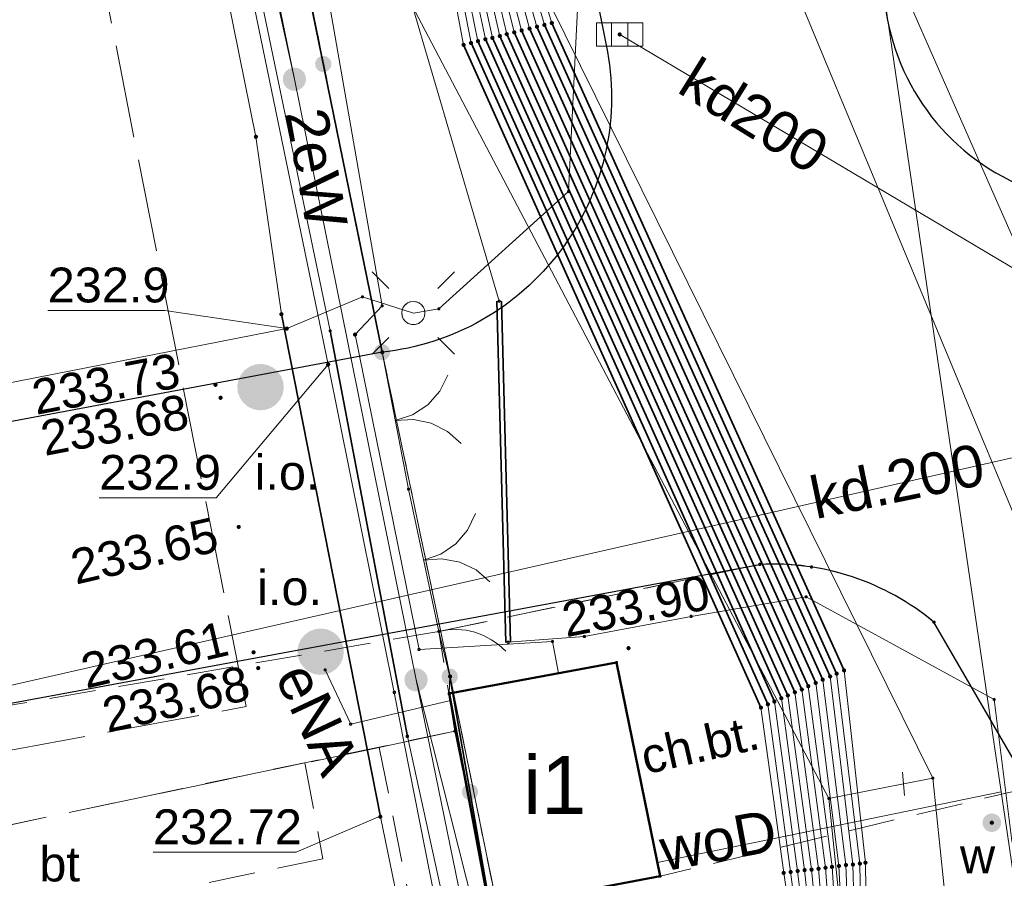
# Model space of a CAD drawing. Header units: metres. Extents: x 6603648 to 6604252, y 5739748 to 5740166.
# Tile 6 of 114: x 6603711 to 6603733, y 5739867 to 5739886. Entities that reach past the tile are written whole.
import ezdxf
from ezdxf.enums import TextEntityAlignment as Align

# ---------------------------------------------------------------- set-up
doc = ezdxf.new("R2010")
doc.units = ezdxf.units.M
for name, pattern in [('PRZER1-1', [1, 0.5, -0.5]), ('PRZER2-1', [1.5, 1, -0.5]), ('PRZER3-1', [2, 1.5, -0.5]), ('PRZER4-1', [2.5, 2, -0.5])]:
    doc.linetypes.add(name, pattern=pattern)
doc.layers.get('0').update_dxf_attribs({"linetype": 'CONTINUOUS'})
for name, color, linetype, lineweight, true_color in [('GEPPGD', 7, 'CONTINUOUS', 18, 0x008000), ('GESBZO', 7, 'CONTINUOUS', 50, 0x0a0909), ('GESBZO_O', 7, 'CONTINUOUS', 50, 0x0a0909), ('GESDZI', 7, 'CONTINUOUS', 18, 0x008000), ('GESUZY', 7, 'CONTINUOUS', 18, 0x008000), ('GSLKBR', 7, 'CONTINUOUS', 18, 0x0a0909), ('GSLKFU', 7, 'CONTINUOUS', 18, 0x0a0909), ('GSLKOC', 7, 'CONTINUOUS', 18, 0x0a0909), ('GSLKOG', 7, 'CONTINUOUS', 35, 0x0a0909), ('GSLKOU', 7, 'CONTINUOUS', 18, 0x0a0909), ('GSLKRW', 7, 'CONTINUOUS', 25, 0x0a0909), ('GSPOIN', 7, 'CONTINUOUS', 13, 0x0a0909), ('GSPOIN_O', 7, 'CONTINUOUS', 13, 0x0a0909), ('GSPPRB', 7, 'CONTINUOUS', 18, 0x0a0909), ('GSPWPS', 7, 'CONTINUOUS', 13, 0x0a0909), ('GSPWPS_O', 7, 'CONTINUOUS', 13, 0x0a0909), ('GSSINN', 7, 'CONTINUOUS', 18, 0x0a0909), ('GSSINN_O', 7, 'CONTINUOUS', 18, 0x0a0909), ('GSSKOD', 7, 'CONTINUOUS', 18, 0x0a0909), ('GSSKOD_O', 7, 'CONTINUOUS', 18, 0x0a0909), ('GULENN', 1, 'CONTINUOUS', 18, 0xff0000), ('GULENN_O', 1, 'CONTINUOUS', 18, 0xff0000), ('GULEOR', 1, 'CONTINUOUS', 35, 0xff0000), ('GULESN', 1, 'CONTINUOUS', 18, 0xff0000), ('GULEWN', 1, 'CONTINUOUS', 18, 0xff0000), ('GULEWN_O', 1, 'CONTINUOUS', 18, 0xff0000), ('GULKDP', 7, 'CONTINUOUS', 18, 0x803300), ('GULKDP_O', 7, 'CONTINUOUS', 18, 0x803300), ('GULKSP', 7, 'CONTINUOUS', 18, 0x803300), ('GULTPR', 7, 'CONTINUOUS', 18, 0xff9100), ('GULWOP', 5, 'CONTINUOUS', 18, 0x0000ff), ('GULWOP_O', 5, 'CONTINUOUS', 18, 0x0000ff), ('GUPEZC', 7, 'CONTINUOUS', 18, 0x0a0909), ('GUPISL', 7, 'CONTINUOUS', 18, 0x0a0909), ('GUPKKS', 7, 'CONTINUOUS', 18, 0x0a0909), ('GZLESN', 1, 'CONTINUOUS', 18, 0xff0000)]:
    doc.layers.add(name, color=color, linetype=linetype, lineweight=lineweight, true_color=true_color)
for name, color, linetype, true_color in [('GUPESH', 1, 'CONTINUOUS', 0xff0000), ('GUPESH_O', 1, 'CONTINUOUS', 0xff0000), ('GUPEUI', 7, 'CONTINUOUS', 0x0a0909), ('GUPKSH', 7, 'CONTINUOUS', 0x803300), ('GUPTSH', 7, 'CONTINUOUS', 0xff9100), ('GUPWSH', 5, 'CONTINUOUS', 0x0000ff), ('GUPWZA', 7, 'CONTINUOUS', 0x0a0909), ('GUPWZA_O', 7, 'CONTINUOUS', 0x0a0909)]:
    doc.layers.add(name, color=color, linetype=linetype, true_color=true_color)
doc.styles.add('Arial', font='arial.ttf')

# ---------------------------------------------------------------- blocks, each defined once
blk = doc.blocks.new('GSPPRB0')
at = {"color": 0, "lineweight": 18}
blk.add_lwpolyline([(-0.007955, 0.0225), (0.007955, 0.0225), (0.0225, 0.007955), (0.0225, -0.007955), (0.007955, -0.0225), (-0.007955, -0.0225), (-0.0225, -0.007955), (-0.0225, 0.007955)], close=True, dxfattribs=at)
blk = doc.blocks.new('GUPISL1_4')
at = {"color": 0}
blk.add_lwpolyline([(0.25, 0), (0.241481, -0.064705), (0.216506, -0.125), (0.176777, -0.176777), (0.125, -0.216506), (0.064705, -0.241481), (0, -0.25), (-0.064705, -0.241481), (-0.125, -0.216506), (-0.176777, -0.176777), (-0.216506, -0.125), (-0.241481, -0.064705), (-0.25, 0), (-0.241481, 0.064705), (-0.216506, 0.125), (-0.176777, 0.176777), (-0.125, 0.216506), (-0.064705, 0.241481), (0, 0.25), (0.064705, 0.241481), (0.125, 0.216506), (0.176777, 0.176777), (0.216506, 0.125), (0.241481, 0.064705)], close=True, dxfattribs=at)
blk = doc.blocks.new('GUPISL1_10')
at = {"color": 0}
for points in [[(-0.883883, 0.883883), (-0.53033, 0.53033)], [(0.883883, 0.883883), (0.53033, 0.53033)], [(-0.883883, -0.883883), (-0.53033, -0.53033)], [(0.883883, -0.883883), (0.53033, -0.53033)]]:
    blk.add_lwpolyline(points, dxfattribs=at)
blk.add_lwpolyline([(0.25, 0), (0.234922, -0.085505), (0.19151, -0.160697), (0.125, -0.216507), (0.064705, -0.241482), (0, -0.25), (-0.064705, -0.241482), (-0.125, -0.216507), (-0.183262, -0.170042), (-0.225242, -0.10847), (-0.247207, -0.03726), (-0.247207, 0.03726), (-0.225242, 0.10847), (-0.183262, 0.170042), (-0.125, 0.216507), (-0.05563, 0.243732), (0.018682, 0.2493), (0.091335, 0.232718), (0.155872, 0.195458), (0.20656, 0.14083), (0.238893, 0.07369)], close=True, dxfattribs=at)
blk = doc.blocks.new('GUPEZC1')
at = {"color": 0}
blk.add_lwpolyline([(0, 0.25), (0, -0.25)], dxfattribs=at)
blk = doc.blocks.new('GUPESH1')
blk.add_hatch(color=0).paths.add_polyline_path([(0, 0.045), (-0.011647, 0.043467), (-0.0225, 0.038971), (-0.03182, 0.03182), (-0.038971, 0.0225), (-0.043467, 0.011647), (-0.045, 0), (-0.043467, -0.011647), (-0.038971, -0.0225), (-0.03182, -0.03182), (-0.0225, -0.038971), (-0.011647, -0.043467), (0, -0.045), (0.011647, -0.043467), (0.0225, -0.038971), (0.03182, -0.03182), (0.038971, -0.0225), (0.043467, -0.011647), (0.045, 0), (0.043467, 0.011647), (0.038971, 0.0225), (0.03182, 0.03182), (0.0225, 0.038971), (0.011647, 0.043467)])
blk = doc.blocks.new('GUPEUI1')
blk.add_hatch(color=0).paths.add_polyline_path([(0, 0.25), (-0.064705, 0.241481), (-0.125, 0.216506), (-0.176777, 0.176777), (-0.216506, 0.125), (-0.241481, 0.064705), (-0.25, 0), (-0.241481, -0.064705), (-0.216506, -0.125), (-0.176777, -0.176777), (-0.125, -0.216506), (-0.064705, -0.241481), (0, -0.25), (0.064705, -0.241481), (0.125, -0.216506), (0.176777, -0.176777), (0.216506, -0.125), (0.241481, -0.064705), (0.25, 0), (0.241481, 0.064705), (0.216506, 0.125), (0.176777, 0.176777), (0.125, 0.216506), (0.064705, 0.241481)])
blk = doc.blocks.new('GUPKKS1')
at = {"color": 0}
blk.add_lwpolyline([(0.5, -0.25), (-0.5, -0.25), (-0.5, 0.25), (0.5, 0.25)], close=True, dxfattribs=at)
for points in [[(-0.175, -0.25), (-0.175, 0.25)], [(0.175, -0.25), (0.175, 0.25)]]:
    blk.add_lwpolyline(points, dxfattribs=at)
blk = doc.blocks.new('GSPOIN1')
blk.add_hatch(color=0).paths.add_polyline_path([(0, 0.5), (-0.12941, 0.482963), (-0.25, 0.433013), (-0.353553, 0.353553), (-0.433013, 0.25), (-0.482963, 0.12941), (-0.5, 0), (-0.482963, -0.12941), (-0.433013, -0.25), (-0.353553, -0.353553), (-0.25, -0.433013), (-0.12941, -0.482963), (0, -0.5), (0.12941, -0.482963), (0.25, -0.433013), (0.353553, -0.353553), (0.433013, -0.25), (0.482963, -0.12941), (0.5, 0), (0.482963, 0.12941), (0.433013, 0.25), (0.353553, 0.353553), (0.25, 0.433013), (0.12941, 0.482963)])
blk = doc.blocks.new('GUPWZA1')
blk.add_hatch(color=0).paths.add_polyline_path([(0, 0.2), (-0.051764, 0.193185), (-0.1, 0.173205), (-0.141421, 0.141421), (-0.173205, 0.1), (-0.193185, 0.051764), (-0.2, 0), (-0.193185, -0.051764), (-0.173205, -0.1), (-0.141421, -0.141421), (-0.1, -0.173205), (-0.051764, -0.193185), (0, -0.2), (0.051764, -0.193185), (0.1, -0.173205), (0.141421, -0.141421), (0.173205, -0.1), (0.193185, -0.051764), (0.2, 0), (0.193185, 0.051764), (0.173205, 0.1), (0.141421, 0.141421), (0.1, 0.173205), (0.051764, 0.193185)])
blk = doc.blocks.new('GEPPGD1_2')
blk.add_hatch(color=0).paths.add_polyline_path([(-0.045, 0), (-0.042798, -0.013906), (-0.036406, -0.02645), (-0.02645, -0.036406), (-0.013906, -0.042798), (0, -0.045), (0.013906, -0.042798), (0.02645, -0.036406), (0.036406, -0.02645), (0.042798, -0.013906), (0.045, 0), (0.042798, 0.013906), (0.036406, 0.02645), (0.02645, 0.036406), (0.013906, 0.042798), (0, 0.045), (-0.013906, 0.042798), (-0.02645, 0.036406), (-0.036406, 0.02645), (-0.042798, 0.013906)])
blk = doc.blocks.new('GUPTSH1')
blk.add_hatch(color=0).paths.add_polyline_path([(0, 0.045), (-0.011647, 0.043467), (-0.0225, 0.038971), (-0.03182, 0.03182), (-0.038971, 0.0225), (-0.043467, 0.011647), (-0.045, 0), (-0.043467, -0.011647), (-0.038971, -0.0225), (-0.03182, -0.03182), (-0.0225, -0.038971), (-0.011647, -0.043467), (0, -0.045), (0.011647, -0.043467), (0.0225, -0.038971), (0.03182, -0.03182), (0.038971, -0.0225), (0.043467, -0.011647), (0.045, 0), (0.043467, 0.011647), (0.038971, 0.0225), (0.03182, 0.03182), (0.0225, 0.038971), (0.011647, 0.043467)])
blk = doc.blocks.new('GUPKSH1')
blk.add_hatch(color=0).paths.add_polyline_path([(0, 0.045), (-0.011647, 0.043467), (-0.0225, 0.038971), (-0.03182, 0.03182), (-0.038971, 0.0225), (-0.043467, 0.011647), (-0.045, 0), (-0.043467, -0.011647), (-0.038971, -0.0225), (-0.03182, -0.03182), (-0.0225, -0.038971), (-0.011647, -0.043467), (0, -0.045), (0.011647, -0.043467), (0.0225, -0.038971), (0.03182, -0.03182), (0.038971, -0.0225), (0.043467, -0.011647), (0.045, 0), (0.043467, 0.011647), (0.038971, 0.0225), (0.03182, 0.03182), (0.0225, 0.038971), (0.011647, 0.043467)])
blk = doc.blocks.new('GSPWPS1')
blk.add_hatch(color=0).paths.add_polyline_path([(0, 0.045), (-0.011647, 0.043467), (-0.0225, 0.038971), (-0.03182, 0.03182), (-0.038971, 0.0225), (-0.043467, 0.011647), (-0.045, 0), (-0.043467, -0.011647), (-0.038971, -0.0225), (-0.03182, -0.03182), (-0.0225, -0.038971), (-0.011647, -0.043467), (0, -0.045), (0.011647, -0.043467), (0.0225, -0.038971), (0.03182, -0.03182), (0.038971, -0.0225), (0.043467, -0.011647), (0.045, 0), (0.043467, 0.011647), (0.038971, 0.0225), (0.03182, 0.03182), (0.0225, 0.038971), (0.011647, 0.043467)])
blk = doc.blocks.new('GUPWSH1')
blk.add_hatch(color=0).paths.add_polyline_path([(0, 0.045), (-0.011647, 0.043467), (-0.0225, 0.038971), (-0.03182, 0.03182), (-0.038971, 0.0225), (-0.043467, 0.011647), (-0.045, 0), (-0.043467, -0.011647), (-0.038971, -0.0225), (-0.03182, -0.03182), (-0.0225, -0.038971), (-0.011647, -0.043467), (0, -0.045), (0.011647, -0.043467), (0.0225, -0.038971), (0.03182, -0.03182), (0.038971, -0.0225), (0.043467, -0.011647), (0.045, 0), (0.043467, 0.011647), (0.038971, 0.0225), (0.03182, 0.03182), (0.0225, 0.038971), (0.011647, 0.043467)])
blk = doc.blocks.new('GSLKBR1')
at = {"color": 0}
for points in [[(0, 0), (-0.051111, -0.388229), (-0.200962, -0.75), (-0.43934, -1.06066), (-0.75, -1.299038)], [(0.75, -1.299038), (0.43934, -1.06066), (0.200962, -0.75), (0.051111, -0.388229), (0, 0)]]:
    blk.add_lwpolyline(points, dxfattribs=at)
blk = doc.blocks.new('GSLKFU1')
at = {"color": 0}
blk.add_lwpolyline([(0, 0), (-0.012833, -0.195789), (-0.051111, -0.388229), (-0.114181, -0.574025), (-0.200962, -0.75), (-0.30997, -0.913142), (-0.43934, -1.06066), (-0.586858, -1.19003), (-0.75, -1.299038)], dxfattribs=at)
blk = doc.blocks.new('GSLKOG2')
blk.add_hatch(color=0).paths.add_polyline_path([(0, 0.175), (-0.045293, 0.169037), (-0.0875, 0.151554), (-0.123744, 0.123744), (-0.151554, 0.0875), (-0.169037, 0.045293), (-0.175, 0), (-0.169037, -0.045293), (-0.151554, -0.0875), (-0.123744, -0.123744), (-0.0875, -0.151554), (-0.045293, -0.169037), (0, -0.175), (0.045293, -0.169037), (0.0875, -0.151554), (0.123744, -0.123744), (0.151554, -0.0875), (0.169037, -0.045293), (0.175, 0), (0.169037, 0.045293), (0.151554, 0.0875), (0.123744, 0.123744), (0.0875, 0.151554), (0.045293, 0.169037)])
blk = doc.blocks.new('GSLKOG1')
blk.add_hatch(color=0).paths.add_polyline_path([(0, 0.175), (-0.045293, 0.169037), (-0.0875, 0.151554), (-0.123744, 0.123744), (-0.151554, 0.0875), (-0.169037, 0.045293), (-0.175, 0), (-0.169037, -0.045293), (-0.151554, -0.0875), (-0.123744, -0.123744), (-0.0875, -0.151554), (-0.045293, -0.169037), (0, -0.175), (0.045293, -0.169037), (0.0875, -0.151554), (0.123744, -0.123744), (0.151554, -0.0875), (0.169037, -0.045293), (0.175, 0), (0.169037, 0.045293), (0.151554, 0.0875), (0.123744, 0.123744), (0.0875, 0.151554), (0.045293, 0.169037)])

msp = doc.modelspace()

# ---------------------------------------------------------------- linework, layer by layer
at = {"layer": 'GESBZO', "color": 18, "linetype": 'Continuous', "lineweight": 50, "true_color": 0x0a0909}
msp.add_lwpolyline([(6603725.253, 5739867.43), (6603724.311, 5739872.032), (6603720.713, 5739871.36), (6603721.576, 5739866.736)], close=True, dxfattribs=at)
at = {"layer": 'GESDZI', "color": 96, "linetype": 'Continuous', "lineweight": 18, "true_color": 0x008000}
for p, q in [((6603719.27, 5739878.71), (6603703.13, 5739958.06)), ((6603720.73, 5739871.73), (6603719.27, 5739878.71)), ((6603724.48, 5739853.38), (6603720.73, 5739871.73))]:
    msp.add_line(p, q, dxfattribs=at)
msp.add_lwpolyline([(6603691.714, 5739863.768), (6603701.39, 5739966.18), (6603701.42, 5739966.51), (6603703.13, 5739958.06), (6603719.27, 5739878.71), (6603720.73, 5739871.73), (6603724.48, 5739853.38), (6603725.69, 5739853.31), (6603731.69, 5739825.4), (6603774.38, 5739822.29), (6603774.166, 5739819.991)], dxfattribs=at)
at = {"layer": 'GESUZY', "color": 96, "linetype": 'PRZER1-1', "lineweight": 18, "true_color": 0x008000}
for points in [[(6604062.77, 5739830.84), (6604014.55, 5739834.06), (6603991.05, 5739835.63), (6603918.87, 5739840.43), (6603844.12, 5739845.41), (6603776.95, 5739849.89), (6603725.69, 5739853.31), (6603724.48, 5739853.38), (6603720.73, 5739871.73), (6603719.27, 5739878.71), (6603703.13, 5739958.06), (6603701.42, 5739966.51), (6603692.92, 5740008.31)], [(6603691.714, 5739863.768), (6603701.39, 5739966.18), (6603701.42, 5739966.51), (6603703.13, 5739958.06), (6603719.27, 5739878.71), (6603720.73, 5739871.73), (6603724.48, 5739853.38), (6603725.69, 5739853.31), (6603776.95, 5739849.89), (6603844.12, 5739845.41), (6603918.87, 5739840.43), (6603991.05, 5739835.63), (6604014.55, 5739834.06), (6604062.77, 5739830.84)]]:
    msp.add_lwpolyline(points, dxfattribs=at)
at = {"layer": 'GSLKBR', "color": 18, "linetype": 'Continuous', "lineweight": 18, "true_color": 0x0a0909}
for points in [[(6603719.834, 5739875.763), (6603719.265, 5739878.713)], [(6603719.834, 5739875.763), (6603719.265, 5739878.713)], [(6603720.488, 5739872.7), (6603719.834, 5739875.763)], [(6603720.488, 5739872.7), (6603719.834, 5739875.763)]]:
    msp.add_lwpolyline(points, dxfattribs=at)
at = {"layer": 'GSLKFU', "color": 18, "linetype": 'Continuous', "lineweight": 18, "true_color": 0x0a0909}
msp.add_lwpolyline([(6603720.722, 5739871.727), (6603720.488, 5739872.7)], dxfattribs=at)
msp.add_lwpolyline([(6603720.722, 5739871.727), (6603720.488, 5739872.7)], dxfattribs=at)
at = {"layer": 'GSLKOC', "color": 18, "linetype": 'PRZER2-1', "lineweight": 18, "true_color": 0x0a0909}
msp.add_lwpolyline([(6603727.399, 5739874.144), (6603720.488, 5739872.7)], dxfattribs=at)
at = {"layer": 'GSLKOG', "color": 18, "linetype": 'Continuous', "lineweight": 35, "true_color": 0x0a0909}
msp.add_line((6603720.722, 5739871.727), (6603721.596, 5739866.757), dxfattribs=at)
msp.add_lwpolyline([(6603719.265, 5739878.713), (6603713.74, 5739905.82), (6603710.886, 5739920.094), (6603709.692, 5739926.138), (6603706.943, 5739939.546), (6603702.52, 5739961.061), (6603698.684, 5739980.298), (6603695.151, 5739996.89), (6603692.923, 5740008.238), (6603693.465, 5740018.621), (6603694.366, 5740032.062), (6603695.773, 5740054.164), (6603697.507, 5740073.423), (6603699.096, 5740093.969), (6603701.35, 5740122.08)], dxfattribs=at)
at = {"layer": 'GSLKOU', "color": 18, "linetype": 'PRZER3-1', "lineweight": 18, "true_color": 0x0a0909}
for points in [[(6603720.835, 5739870.552), (6603719.206, 5739870.199)], [(6603719.206, 5739870.199), (6603717.603, 5739869.867)], [(6603706.656, 5739867.568), (6603717.603, 5739869.867)]]:
    msp.add_lwpolyline(points, dxfattribs=at)
at = {"layer": 'GSLKRW', "color": 18, "linetype": 'Continuous', "lineweight": 25, "true_color": 0x0a0909}
for points in [[(6603718.75, 5739939.7, 0.173766), (6603718.23, 5739937.86), (6603719.79, 5739928.93, 0.048284), (6603722.84, 5739921.11), (6603722.94, 5739920.67), (6603724.77, 5739911.4), (6603725.34, 5739910.66), (6603730.11, 5739887.52, 0.604875), (6603737.09, 5739882.41), (6603758.47, 5739886.39), (6603760.73, 5739886.84, 0.095034), (6603764.73, 5739888.29, 0.063081), (6603768.68, 5739890.98), (6603766.78, 5739892.25), (6603757.68, 5739898.54)], [(6603719.623, 5739907.764), (6603724.117, 5739885.18, -0.435775), (6603719.265, 5739878.713)], [(6603762.466, 5739866.755), (6603735.157, 5739861.407), (6603733.207, 5739869.34), (6603731.145, 5739872.899, 0.187943), (6603727.399, 5739874.144)]]:
    msp.add_lwpolyline(points, format="xyb", dxfattribs=at)
for points in [[(6603719.265, 5739878.713), (6603701.51, 5739875.39), (6603700.52, 5739875.11), (6603697.32, 5739874.46), (6603690.404, 5739872.913), (6603693.287, 5739858.219), (6603698.253, 5739832.654), (6603699.88, 5739824.731)], [(6603708.166, 5739870.578), (6603727.399, 5739874.144)]]:
    msp.add_lwpolyline(points, dxfattribs=at)
at = {"layer": 'GSSINN', "color": 18, "linetype": 'PRZER2-1', "lineweight": 18, "true_color": 0x0a0909}
msp.add_lwpolyline([(6603706.656, 5739867.568), (6603717.603, 5739869.867), (6603717.994, 5739867.805), (6603707.136, 5739865.547)], close=True, dxfattribs=at)
at = {"layer": 'GSSKOD', "color": 18, "linetype": 'PRZER2-1', "lineweight": 18, "true_color": 0x0a0909}
msp.add_lwpolyline([(6603733.207, 5739869.34), (6603725.253, 5739867.43), (6603724.311, 5739872.032), (6603720.713, 5739871.36), (6603720.722, 5739871.727), (6603720.488, 5739872.7), (6603727.399, 5739874.144, -0.187943), (6603731.145, 5739872.899)], format="xyb", close=True, dxfattribs=at)
msp.add_lwpolyline([(6603709.474, 5739824.176), (6603706.468, 5739839.489), (6603702.138, 5739861.915, -0.097882), (6603702.264, 5739863.574, -0.054065), (6603702.924, 5739864.944, -0.061597), (6603703.839, 5739866.117, -0.078536), (6603704.944, 5739866.989, -0.075604), (6603706.656, 5739867.568), (6603720.835, 5739870.552), (6603720.488, 5739872.7), (6603708.166, 5739870.578), (6603705.156, 5739869.538), (6603704.085, 5739869.066), (6603702.988, 5739868.404, 0.050454), (6603702.034, 5739867.605, 0.049181), (6603701.176, 5739866.498, 0.035308), (6603700.598, 5739865.366, 0.032644), (6603700.146, 5739864.007, 0.099472), (6603699.916, 5739861.472), (6603704.443, 5739837.718), (6603707.158, 5739824.31)], format="xyb", dxfattribs=at)
for points in [[(6603724.99, 5739852.73), (6603724.24, 5739853.107), (6603721.596, 5739866.757), (6603720.835, 5739870.552), (6603719.206, 5739870.199)], [(6603719.206, 5739870.199), (6603722.81, 5739852.1)]]:
    msp.add_lwpolyline(points, dxfattribs=at)
at = {"layer": 'GULENN', "color": 1, "linetype": 'Continuous', "lineweight": 18, "true_color": 0xff0000}
for points in [[(6603716.73, 5739984.701), (6603712.125, 5739978.887), (6603709.96, 5739976.67), (6603702.79, 5739966.72), (6603707.653, 5739943.041), (6603710.56, 5739928.09), (6603713.094, 5739916.615), (6603717.941, 5739892.908), (6603721.784, 5739879.813)], [(6603703.817, 5739967.481), (6603712.032, 5739925.727), (6603719.751, 5739886.496), (6603728.881, 5739869.101), (6603730.49, 5739869.418), (6603731.118, 5739869.541), (6603721.888, 5739888.22), (6603714.538, 5739925.8), (6603706.498, 5739966.908)], [(6603732.564, 5739887.924), (6603727.144, 5739886.871), (6603723.469, 5739886.098), (6603723.277, 5739882.173), (6603720.487, 5739879.647), (6603719.939, 5739879.556), (6603718.842, 5739879.904), (6603717.215, 5739879.221), (6603709.304, 5739877.672), (6603705.839, 5739876.883), (6603703.821, 5739876.242)], [(6603721.982, 5739872.465), (6603723.619, 5739872.588), (6603725.921, 5739873.024), (6603728.394, 5739873.444), (6603732.439, 5739871.235), (6603732.82, 5739868.192), (6603734.828, 5739860.851), (6603737.849, 5739860.821), (6603738.962, 5739860.673), (6603740.335, 5739860.45), (6603759.076, 5739864.727)], [(6603718.59, 5739870.7), (6603718.04, 5739871.87)], [(6603718.59, 5739870.7), (6603720.74, 5739871.21)], [(6603730.49, 5739869.418), (6603728.881, 5739869.101), (6603730.941, 5739849.152), (6603731.604, 5739847.712), (6603733.107, 5739847.072), (6603824.622, 5739839.812)], [(6603824.896, 5739842.077), (6603733.658, 5739849.315), (6603733.307, 5739849.465), (6603733.171, 5739849.761), (6603731.118, 5739869.541), (6603730.49, 5739869.418)]]:
    msp.add_lwpolyline(points, dxfattribs=at)
at = {"layer": 'GULEOR', "color": 1, "linetype": 'Continuous', "lineweight": 35, "true_color": 0xff0000}
for points in [[(6603722.44, 5739885.68), (6603728.75, 5739871.66)], [(6603722.6, 5739885.72), (6603728.91, 5739871.73)], [(6603722.76, 5739885.76), (6603729.05, 5739871.79)], [(6603722.92, 5739885.8), (6603729.21, 5739871.86)], [(6603721.64, 5739885.48), (6603728, 5739871.32)], [(6603721.8, 5739885.52), (6603728.15, 5739871.39)], [(6603721.95, 5739885.56), (6603728.3, 5739871.45)], [(6603722.11, 5739885.6), (6603728.44, 5739871.52)], [(6603722.27, 5739885.64), (6603728.6, 5739871.59)], [(6603721.02, 5739885.33), (6603727.42, 5739871.06)], [(6603721.18, 5739885.37), (6603727.57, 5739871.13)], [(6603721.33, 5739885.41), (6603727.71, 5739871.19)], [(6603721.49, 5739885.45), (6603727.86, 5739871.26)], [(6603721.734, 5739879.811), (6603721.932, 5739872.464)], [(6603722.032, 5739872.467), (6603721.834, 5739879.814)], [(6603719.23, 5739868.71), (6603717.1, 5739879.53)], [(6603719.81, 5739870.44), (6603718.15, 5739879.17)]]:
    msp.add_lwpolyline(points, dxfattribs=at)
at = {"layer": 'GULESN', "color": 1, "linetype": 'Continuous', "lineweight": 18, "true_color": 0xff0000}
for points in [[(6603717.379, 5739884.591), (6603713.813, 5739902.234), (6603709.2, 5739924.766), (6603703.779, 5739951.216), (6603698.635, 5739976.702), (6603693.794, 5740000.208), (6603692.136, 5740008.341), (6603692.544, 5740022.334), (6603693.234, 5740031.742), (6603693.839, 5740040.002), (6603694.116, 5740042.536), (6603694.195, 5740045.472), (6603694.487, 5740056.643), (6603696.338, 5740081.74), (6603699.047, 5740112.527), (6603699.215, 5740123.042), (6603699.938, 5740134.181), (6603701.7, 5740153.306), (6603702.115, 5740159.049)], [(6603729.627, 5739822.959), (6603726.18, 5739843.7), (6603723.42, 5739853.93), (6603719.81, 5739870.44), (6603718.15, 5739879.17), (6603713.29, 5739902.54), (6603709.8, 5739920.3), (6603705.4, 5739942.46), (6603700.28, 5739965.48), (6603695.5, 5739990.24)], [(6603728.65, 5739823.024), (6603728.51, 5739824.09), (6603726.5, 5739833.9), (6603726.11, 5739835.69), (6603725.11, 5739840.27), (6603721.74, 5739856.5), (6603719.23, 5739868.71), (6603717.1, 5739879.53), (6603716.55, 5739883.35), (6603712.06, 5739905.56), (6603707.87, 5739926.33), (6603703.66, 5739947.11), (6603698.6, 5739971.8), (6603695.46, 5739988.24)], [(6603710.26, 5739973.42), (6603710.05, 5739971.58), (6603706.41, 5739966.17), (6603705.46, 5739965.72), (6603704.96, 5739964.9), (6603707.95, 5739949.99), (6603713.02, 5739926.3), (6603720.53, 5739892.31), (6603720.72, 5739889.67), (6603721.64, 5739885.48), (6603728, 5739871.32), (6603728.51, 5739867.57), (6603729.06, 5739861.94), (6603729.01, 5739852.84), (6603728.92, 5739849.09), (6603729.23, 5739848.03), (6603729.56, 5739847.36), (6603731.26, 5739846.81), (6603735.49, 5739845.71), (6603741.36, 5739844.83), (6603759.88, 5739842.44)], [(6603709.97, 5739973.28), (6603709.8, 5739971.71), (6603706.18, 5739966.33), (6603705.23, 5739965.82), (6603704.76, 5739964.9), (6603707.76, 5739949.95), (6603712.85, 5739926.27), (6603720.37, 5739892.29), (6603720.46, 5739889.68), (6603721.33, 5739885.41), (6603727.71, 5739871.19), (6603728.21, 5739867.54), (6603728.89, 5739861.95), (6603728.85, 5739852.87), (6603728.68, 5739849.11), (6603728.94, 5739847.97), (6603729.36, 5739847.15), (6603731.19, 5739846.6), (6603735.45, 5739845.51), (6603741.34, 5739844.63), (6603759.87, 5739842.28)], [(6603710.12, 5739973.35), (6603709.92, 5739971.65), (6603706.29, 5739966.25), (6603705.34, 5739965.77), (6603704.86, 5739964.9), (6603707.86, 5739949.97), (6603712.94, 5739926.29), (6603720.45, 5739892.3), (6603720.59, 5739889.68), (6603721.49, 5739885.45), (6603727.86, 5739871.26), (6603728.36, 5739867.56), (6603728.97, 5739861.95), (6603728.93, 5739852.86), (6603728.8, 5739849.1), (6603729.09, 5739848), (6603729.46, 5739847.26), (6603731.22, 5739846.7), (6603735.47, 5739845.61), (6603741.35, 5739844.73), (6603759.87, 5739842.36)], [(6603709.4, 5739972.99), (6603709.29, 5739971.96), (6603705.71, 5739966.64), (6603704.77, 5739966.01), (6603704.36, 5739964.92), (6603707.41, 5739949.88), (6603712.67, 5739926.24), (6603720.21, 5739892.26), (6603720.2, 5739889.69), (6603721.02, 5739885.33), (6603727.42, 5739871.06), (6603727.91, 5739867.5), (6603728.72, 5739861.95), (6603728.69, 5739852.9), (6603728.44, 5739849.13), (6603728.64, 5739847.92), (6603729.15, 5739846.93), (6603731.13, 5739846.4), (6603735.42, 5739845.32), (6603741.31, 5739844.43), (6603759.85, 5739842.12)], [(6603709.54, 5739973.06), (6603709.42, 5739971.89), (6603705.83, 5739966.56), (6603704.88, 5739965.96), (6603704.46, 5739964.92), (6603707.5, 5739949.9), (6603712.76, 5739926.26), (6603720.29, 5739892.27), (6603720.33, 5739889.69), (6603721.18, 5739885.37), (6603727.57, 5739871.13), (6603728.06, 5739867.52), (6603728.8, 5739861.95), (6603728.77, 5739852.88), (6603728.56, 5739849.12), (6603728.79, 5739847.95), (6603729.25, 5739847.04), (6603731.16, 5739846.49), (6603735.43, 5739845.41), (6603741.33, 5739844.53), (6603759.86, 5739842.2)], [(6603705.06, 5739964.89), (6603708.05, 5739950.01), (6603713.11, 5739926.32), (6603720.6, 5739892.32), (6603720.85, 5739889.67), (6603721.8, 5739885.52), (6603728.15, 5739871.39), (6603728.66, 5739867.59), (6603729.14, 5739861.94), (6603729.09, 5739852.83), (6603729.04, 5739849.08), (6603729.38, 5739848.06), (6603729.67, 5739847.47), (6603731.29, 5739846.91), (6603735.51, 5739845.81), (6603741.38, 5739844.93), (6603759.89, 5739842.52)], [(6603705.36, 5739964.88), (6603708.32, 5739950.07), (6603713.37, 5739926.36), (6603720.68, 5739892.34), (6603720.98, 5739889.66), (6603721.95, 5739885.56), (6603728.3, 5739871.45), (6603728.81, 5739867.61), (6603729.23, 5739861.94), (6603729.17, 5739852.82), (6603729.16, 5739849.07), (6603729.53, 5739848.08), (6603729.77, 5739847.58), (6603731.32, 5739847.01), (6603735.53, 5739845.91), (6603741.39, 5739845.02), (6603759.9, 5739842.6)], [(6603705.45, 5739964.88), (6603708.41, 5739950.09), (6603713.46, 5739926.38), (6603720.76, 5739892.35), (6603721.11, 5739889.66), (6603722.11, 5739885.6), (6603728.44, 5739871.52), (6603728.95, 5739867.63), (6603729.31, 5739861.94), (6603729.18, 5739852.82), (6603729.28, 5739849.06), (6603729.68, 5739848.11), (6603729.88, 5739847.69), (6603731.35, 5739847.1), (6603735.55, 5739846.01), (6603741.4, 5739845.12), (6603759.9, 5739842.68)], [(6603705.55, 5739964.87), (6603708.5, 5739950.11), (6603713.54, 5739926.39), (6603720.84, 5739892.36), (6603721.24, 5739889.65), (6603722.27, 5739885.64), (6603728.6, 5739871.59), (6603729.1, 5739867.65), (6603729.39, 5739861.94), (6603729.26, 5739852.8), (6603729.4, 5739849.05), (6603729.82, 5739848.14), (6603729.98, 5739847.8), (6603731.38, 5739847.2), (6603735.57, 5739846.12), (6603741.41, 5739845.22), (6603759.91, 5739842.76)], [(6603705.64, 5739964.87), (6603708.58, 5739950.13), (6603713.63, 5739926.41), (6603720.92, 5739892.37), (6603721.37, 5739889.65), (6603722.44, 5739885.68), (6603728.75, 5739871.66), (6603729.25, 5739867.67), (6603729.48, 5739861.93), (6603729.34, 5739852.79), (6603729.51, 5739849.04), (6603729.97, 5739848.17), (6603730.09, 5739847.91), (6603731.41, 5739847.29), (6603735.59, 5739846.23), (6603741.43, 5739845.32), (6603759.92, 5739842.84)], [(6603705.74, 5739964.87), (6603708.67, 5739950.14), (6603713.7, 5739926.42), (6603721, 5739892.39), (6603721.5, 5739889.64), (6603722.6, 5739885.72), (6603728.91, 5739871.73), (6603729.4, 5739867.68), (6603729.56, 5739861.93), (6603729.42, 5739852.78), (6603729.62, 5739849.03), (6603730.12, 5739848.2), (6603730.2, 5739848.03), (6603731.44, 5739847.39), (6603735.61, 5739846.35), (6603741.44, 5739845.42), (6603759.93, 5739842.92)], [(6603705.83, 5739964.86), (6603708.77, 5739950.16), (6603713.78, 5739926.44), (6603721.1, 5739892.4), (6603721.63, 5739889.64), (6603722.76, 5739885.76), (6603729.05, 5739871.79), (6603729.55, 5739867.7), (6603729.65, 5739861.93), (6603729.5, 5739852.76), (6603729.73, 5739849.02), (6603730.27, 5739848.22), (6603730.31, 5739848.14), (6603731.47, 5739847.48), (6603735.63, 5739846.46), (6603741.45, 5739845.51), (6603759.93, 5739843)], [(6603705.93, 5739964.86), (6603708.89, 5739950.19), (6603713.86, 5739926.45), (6603721.2, 5739892.42), (6603721.77, 5739889.63), (6603722.92, 5739885.8), (6603729.21, 5739871.86), (6603729.67, 5739867.72), (6603729.74, 5739861.93), (6603729.58, 5739852.75), (6603729.85, 5739849.01), (6603730.42, 5739848.25), (6603731.51, 5739847.58), (6603735.65, 5739846.55), (6603741.46, 5739845.6), (6603759.94, 5739843.08), (6603778.41, 5739842.44), (6603792.65, 5739841.57), (6603796.97, 5739841.31), (6603799.03, 5739841.2), (6603828.3, 5739838.36), (6603832.88, 5739837.85), (6603859.08, 5739836.24), (6603882.48, 5739834.59)]]:
    msp.add_lwpolyline(points, dxfattribs=at)
at = {"layer": 'GULEWN', "color": 1, "linetype": 'Continuous', "lineweight": 18, "true_color": 0xff0000}
for points in [[(6604053.491, 5739830.206), (6604029.54, 5739831.784), (6604023.545, 5739832.079), (6604003.586, 5739833.394), (6603931.654, 5739838.435), (6603858.642, 5739843.848), (6603791.067, 5739848.102), (6603726.181, 5739852.128), (6603723.418, 5739852.125), (6603723.211, 5739852.899), (6603721.578, 5739860.987), (6603719.529, 5739871.388), (6603718.105, 5739878.446), (6603715.641, 5739890.395), (6603709.655, 5739919.794), (6603704.796, 5739949.42), (6603697.83, 5739978.621), (6603695.5, 5739990.24), (6603694.86, 5739993.48), (6603695.43, 5739994.26), (6603696.66, 5739994.54), (6603696.88, 5739994.59)], [(6603695.5, 5739990.24), (6603698.18, 5739976.856), (6603701.36, 5739961.449), (6603705.249, 5739942.066), (6603713.427, 5739902.537), (6603717.379, 5739884.591)], [(6603719.997, 5739871.658), (6603717.379, 5739884.591)], [(6603729.898, 5739822.941), (6603726.77, 5739838.271), (6603723.734, 5739854.652), (6603721.442, 5739865.946), (6603719.997, 5739871.658)], [(6603729.644, 5739822.958), (6603727.713, 5739836.04), (6603726.645, 5739842.179), (6603725.488, 5739847.476), (6603722.791, 5739858.028), (6603719.997, 5739871.658)]]:
    msp.add_lwpolyline(points, dxfattribs=at)
at = {"layer": 'GULKDP', "color": 36, "linetype": 'Continuous', "lineweight": 18, "true_color": 0x803300}
for points in [[(6603777.757, 5739819.752), (6603779.27, 5739834.54), (6603781.34, 5739854.48), (6603739.85, 5739865.22), (6603725.67, 5739897.5), (6603719.16, 5739923.08), (6603711.57, 5739952.81), (6603705.46, 5739984.06), (6603699.45, 5740014.69), (6603703.39, 5740065.66), (6603707.55, 5740115.42), (6603711.278, 5740161.991)], [(6603724.381, 5739885.554), (6603737.813, 5739877.573)], [(6603707.72, 5739870.733), (6603737.813, 5739877.573)]]:
    msp.add_lwpolyline(points, dxfattribs=at)
at = {"layer": 'GULKSP', "color": 36, "linetype": 'Continuous', "lineweight": 18, "true_color": 0x803300}
msp.add_lwpolyline([(6603787.705, 5739819.089), (6603789.77, 5739850.36), (6603764.29, 5739857.04), (6603737.51, 5739864.02), (6603724.57, 5739895.18), (6603717.7, 5739922.45), (6603709.7, 5739954.04), (6603703.98, 5739982.97), (6603697.59, 5740015.56), (6603701.63, 5740063.88), (6603705.74, 5740113.57), (6603709.426, 5740162.111)], dxfattribs=at)
at = {"layer": 'GULTPR', "color": 30, "linetype": 'Continuous', "lineweight": 18, "true_color": 0xff9100}
msp.add_lwpolyline([(6603722.834, 5739990.106), (6603720.857, 5739991.517), (6603712.487, 5739979.925), (6603701.943, 5739966.871), (6603704.95, 5739951.962), (6603709.54, 5739930.134), (6603712.688, 5739914.678), (6603714.869, 5739903.799), (6603717.642, 5739889.038), (6603719.27, 5739879.708), (6603718.685, 5739879.092), (6603720.061, 5739872.312), (6603722.936, 5739872.483), (6603723.061, 5739871.798)], dxfattribs=at)
at = {"layer": 'GULWOP', "color": 5, "linetype": 'Continuous', "lineweight": 18, "true_color": 0x0000ff}
for points in [[(6603825.656, 5739849.078), (6603769.366, 5739852.901), (6603737.285, 5739855.059), (6603734.65, 5739855.19), (6603732.727, 5739868.33), (6603732.589, 5739869.247), (6603724.96, 5739921.24), (6603723.88, 5739928.79), (6603745.201, 5739960.057)], [(6603732.589, 5739869.247), (6603725.193, 5739867.725)]]:
    msp.add_lwpolyline(points, dxfattribs=at)
at = {"layer": 'GUPESH_O', "color": 1, "linetype": 'Continuous', "lineweight": 13, "true_color": 0xff0000, "flags": 128}
for points in [[(6603717.215, 5739879.221), (6603714.589, 5739879.611), (6603712.069, 5739879.611)], [(6603718.105, 5739878.446), (6603715.698, 5739875.577), (6603713.178, 5739875.577)], [(6603719.228, 5739868.724), (6603717.416, 5739867.946), (6603714.336, 5739867.946)]]:
    msp.add_lwpolyline(points, dxfattribs=at)
at = {"layer": 'GZLESN', "color": 1, "linetype": 'PRZER4-1', "lineweight": 18, "true_color": 0xff0000}
msp.add_lwpolyline([(6603708.175, 5739824.251), (6603700.91, 5739861.58), (6603700.88, 5739862.23), (6603700.92, 5739862.87), (6603701.01, 5739863.32), (6603701.11, 5739863.75), (6603701.29, 5739864.37), (6603701.52, 5739864.98), (6603701.75, 5739865.49), (6603702.03, 5739865.98), (6603702.36, 5739866.46), (6603702.74, 5739866.9), (6603703.14, 5739867.26), (6603703.57, 5739867.59), (6603704.04, 5739867.89), (6603704.53, 5739868.17), (6603706.45, 5739868.97), (6603708.44, 5739869.62), (6603716.34, 5739871.08), (6603692.59, 5739991.74), (6603697.34, 5739992.67), (6603697.48, 5739993.96)], dxfattribs=at)

# ---------------------------------------------------------------- block references
at = {"layer": 'GEPPGD', "color": 96, "linetype": 'Continuous', "lineweight": 18, "true_color": 0x008000, "rotation": 90}
for p in [(6603719.27, 5739878.71), (6603720.73, 5739871.73)]:
    msp.add_blockref('GEPPGD1_2', p, dxfattribs=at)
at = {"layer": 'GSLKBR', "color": 18, "linetype": 'Continuous', "lineweight": 18, "true_color": 0x0a0909}
for p, rotation in [((6603719.549, 5739877.238), 100.9154751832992), ((6603719.549, 5739877.238), 100.9154751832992), ((6603720.161, 5739874.231), 102.0481992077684), ((6603720.161, 5739874.231), 102.0481992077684)]:
    msp.add_blockref('GSLKBR1', p, dxfattribs=dict(at, rotation=rotation))
at = {"layer": 'GSLKFU', "color": 18, "linetype": 'Continuous', "lineweight": 18, "true_color": 0x0a0909, "rotation": 103.5727508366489}
msp.add_blockref('GSLKFU1', (6603720.488, 5739872.7), dxfattribs=at)
msp.add_blockref('GSLKFU1', (6603720.488, 5739872.7), dxfattribs=at)
at = {"layer": 'GSLKOG', "color": 18, "linetype": 'Continuous', "lineweight": 35, "true_color": 0x0a0909}
for name, p, rotation in [('GSLKOG2', (6603718, 5739884.917), 101.5199283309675), ('GSLKOG2', (6603718, 5739884.917), 101.5199283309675), ('GSLKOG1', (6603719.265, 5739878.713), 101.5199283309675), ('GSLKOG1', (6603720.722, 5739871.727), 279.9678929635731), ('GSLKOG2', (6603721.159, 5739869.242), 279.9678929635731), ('GSLKOG2', (6603721.159, 5739869.242), 279.9678929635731)]:
    msp.add_blockref(name, p, dxfattribs=dict(at, rotation=rotation))
at = {"layer": 'GSPOIN', "color": 18, "linetype": 'Continuous', "lineweight": 13, "true_color": 0x0a0909}
for p, rotation in [((6603716.65, 5739877.96), 282.3791801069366), ((6603717.944, 5739872.263), 102.6099398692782)]:
    msp.add_blockref('GSPOIN1', p, dxfattribs=dict(at, rotation=rotation))
at = {"layer": 'GSPPRB', "color": 18, "linetype": 'Continuous', "lineweight": 18, "true_color": 0x0a0909, "rotation": 90}
for p in [(6603722.44, 5739885.68), (6603722.6, 5739885.72), (6603722.76, 5739885.76), (6603722.92, 5739885.8), (6603721.49, 5739885.45), (6603721.64, 5739885.48), (6603721.8, 5739885.52), (6603721.95, 5739885.56), (6603722.11, 5739885.6), (6603722.27, 5739885.64), (6603721.02, 5739885.33), (6603721.18, 5739885.37), (6603721.33, 5739885.41), (6603716.55, 5739883.35), (6603723.277, 5739882.173), (6603718.842, 5739879.904), (6603721.784, 5739879.813), (6603717.1, 5739879.53), (6603719.27, 5739879.708), (6603720.487, 5739879.647), (6603718.15, 5739879.17), (6603718.685, 5739879.092), (6603719.265, 5739878.713), (6603719.265, 5739878.713), (6603719.834, 5739875.763), (6603719.834, 5739875.763), (6603727.399, 5739874.144), (6603728.511, 5739874.086), (6603728.394, 5739873.444), (6603725.921, 5739873.024), (6603731.145, 5739872.899), (6603720.488, 5739872.7), (6603720.488, 5739872.7), (6603720.488, 5739872.7), (6603723.619, 5739872.588), (6603720.061, 5739872.312), (6603721.982, 5739872.465), (6603722.936, 5739872.483), (6603724.311, 5739872.032), (6603718.04, 5739871.87), (6603720.722, 5739871.727), (6603720.722, 5739871.727), (6603720.722, 5739871.727), (6603728.91, 5739871.73), (6603729.05, 5739871.79), (6603729.21, 5739871.86), (6603728.44, 5739871.52), (6603728.6, 5739871.59), (6603728.75, 5739871.66), (6603719.529, 5739871.388), (6603720.713, 5739871.36), (6603727.86, 5739871.26), (6603728, 5739871.32), (6603728.15, 5739871.39), (6603728.3, 5739871.45), (6603727.42, 5739871.06), (6603727.57, 5739871.13), (6603727.71, 5739871.19), (6603732.439, 5739871.235), (6603718.59, 5739870.7), (6603719.81, 5739870.44), (6603720.835, 5739870.552), (6603720.835, 5739870.552), (6603720.835, 5739870.552), (6603731.118, 5739869.541), (6603728.881, 5739869.101), (6603719.23, 5739868.71), (6603729.1, 5739867.65), (6603729.25, 5739867.67), (6603729.4, 5739867.68), (6603729.55, 5739867.7), (6603729.67, 5739867.72), (6603725.253, 5739867.43), (6603727.91, 5739867.5), (6603728.06, 5739867.52), (6603728.21, 5739867.54), (6603728.36, 5739867.56), (6603728.51, 5739867.57), (6603728.66, 5739867.59), (6603728.81, 5739867.61), (6603728.95, 5739867.63)]:
    msp.add_blockref('GSPPRB0', p, dxfattribs=at)
at = {"layer": 'GSPWPS', "color": 18, "linetype": 'Continuous', "lineweight": 13, "true_color": 0x0a0909, "rotation": 90}
for p in [(6603715.68, 5739878.01), (6603715.79, 5739877.73), (6603716.18, 5739874.95), (6603724.57, 5739872.34), (6603716.5, 5739872.25), (6603716.6, 5739871.91)]:
    msp.add_blockref('GSPWPS1', p, dxfattribs=at)
at = {"layer": 'GUPESH', "color": 1, "linetype": 'Continuous', "lineweight": 5, "true_color": 0xff0000, "rotation": 90}
for p in [(6603722.27, 5739885.64), (6603722.44, 5739885.68), (6603722.6, 5739885.72), (6603722.76, 5739885.76), (6603722.92, 5739885.8), (6603721.49, 5739885.45), (6603721.64, 5739885.48), (6603721.8, 5739885.52), (6603721.95, 5739885.56), (6603722.11, 5739885.6), (6603721.02, 5739885.33), (6603721.18, 5739885.37), (6603721.33, 5739885.41), (6603716.55, 5739883.35), (6603717.1, 5739879.53), (6603717.215, 5739879.221), (6603718.105, 5739878.446), (6603729.21, 5739871.86), (6603728.75, 5739871.66), (6603728.91, 5739871.73), (6603729.05, 5739871.79), (6603728.3, 5739871.45), (6603728.44, 5739871.52), (6603728.6, 5739871.59), (6603727.86, 5739871.26), (6603728, 5739871.32), (6603728.15, 5739871.39), (6603727.42, 5739871.06), (6603727.57, 5739871.13), (6603727.71, 5739871.19), (6603719.23, 5739868.71), (6603728.95, 5739867.63), (6603729.1, 5739867.65), (6603729.25, 5739867.67), (6603729.4, 5739867.68), (6603729.55, 5739867.7), (6603729.67, 5739867.72), (6603727.91, 5739867.5), (6603728.06, 5739867.52), (6603728.21, 5739867.54), (6603728.36, 5739867.56), (6603728.51, 5739867.57), (6603728.66, 5739867.59), (6603728.81, 5739867.61)]:
    msp.add_blockref('GUPESH1', p, dxfattribs=at)
at = {"layer": 'GUPEUI', "color": 18, "linetype": 'Continuous', "lineweight": 5, "true_color": 0x0a0909, "rotation": 90}
for p in [(6603717.379, 5739884.591), (6603719.997, 5739871.658)]:
    msp.add_blockref('GUPEUI1', p, dxfattribs=at)
at = {"layer": 'GUPEZC', "color": 18, "linetype": 'Continuous', "lineweight": 18, "true_color": 0x0a0909, "rotation": 185.4571565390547}
msp.add_blockref('GUPEZC1', (6603730.49, 5739869.418), dxfattribs=at)
at = {"layer": 'GUPISL', "color": 18, "linetype": 'Continuous', "lineweight": 18, "true_color": 0x0a0909, "rotation": 90}
for name in ['GUPISL1_10', 'GUPISL1_4']:
    msp.add_blockref(name, (6603719.939, 5739879.556), dxfattribs=at)
at = {"layer": 'GUPKKS', "color": 18, "linetype": 'Continuous', "lineweight": 18, "true_color": 0x0a0909, "rotation": 359.9999974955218}
msp.add_blockref('GUPKKS1', (6603724.381, 5739885.554), dxfattribs=at)
at = {"layer": 'GUPKSH', "color": 36, "linetype": 'Continuous', "lineweight": 5, "true_color": 0x803300, "rotation": 90}
msp.add_blockref('GUPKSH1', (6603724.381, 5739885.554), dxfattribs=at)
at = {"layer": 'GUPTSH', "color": 30, "linetype": 'Continuous', "lineweight": 5, "true_color": 0xff9100, "rotation": 90}
msp.add_blockref('GUPTSH1', (6603718.685, 5739879.092), dxfattribs=at)
at = {"layer": 'GUPWSH', "color": 5, "linetype": 'Continuous', "lineweight": 5, "true_color": 0x0000ff, "rotation": 90}
msp.add_blockref('GUPWSH1', (6603732.39, 5739868.58), dxfattribs=at)
at = {"layer": 'GUPWZA', "color": 18, "linetype": 'Continuous', "lineweight": 5, "true_color": 0x0a0909, "rotation": 90}
msp.add_blockref('GUPWZA1', (6603732.39, 5739868.58), dxfattribs=at)

# ---------------------------------------------------------------- texts
at = {"layer": 'GESBZO_O', "color": 18, "linetype": 'Continuous', "lineweight": 0, "true_color": 0x0a0909, "style": 'Arial'}
msp.add_text('i1', height=1.25, rotation=360, dxfattribs=at).set_placement((6603722.983, 5739868.768), align=Align.CENTER)
at = {"layer": 'GSPOIN_O', "color": 18, "linetype": 'Continuous', "lineweight": 0, "true_color": 0x0a0909, "style": 'Arial'}
for p in [(6603716.522, 5739875.749), (6603716.577, 5739873.266)]:
    msp.add_text('i.o.', height=0.75, rotation=360, dxfattribs=at).set_placement(p)
at = {"layer": 'GSPWPS_O', "color": 18, "linetype": 'Continuous', "lineweight": 0, "true_color": 0x0a0909, "style": 'Arial'}
for s, rotation, p in [('233.73', 10.8995, (6603711.818, 5739877.361)), ('233.68', 10.8995, (6603712.005, 5739876.477)), ('233.65', 13.2447, (6603712.674, 5739873.705)), ('233.90', 11.146, (6603723.227, 5739872.573)), ('233.61', 13.2447, (6603712.894, 5739871.466)), ('233.68', 13.2447, (6603713.356, 5739870.512))]:
    msp.add_text(s, height=0.75, rotation=rotation, dxfattribs=at).set_placement(p)
at = {"layer": 'GSSINN_O', "color": 18, "linetype": 'Continuous', "lineweight": 0, "true_color": 0x0a0909, "style": 'Arial'}
msp.add_text('bt', height=0.75, rotation=360, dxfattribs=at).set_placement((6603712.325, 5739867.317), align=Align.CENTER)
at = {"layer": 'GSSKOD_O', "color": 18, "linetype": 'Continuous', "lineweight": 0, "true_color": 0x0a0909, "style": 'Arial'}
msp.add_text('ch.bt.', height=0.75, rotation=12.6424, dxfattribs=at).set_placement((6603726.188, 5739869.901), align=Align.CENTER)
at = {"layer": 'GULENN_O', "color": 1, "linetype": 'Continuous', "lineweight": 0, "true_color": 0xff0000, "style": 'Arial'}
msp.add_text('eNA', height=0.9, rotation=295.1775, dxfattribs=at).set_placement((6603717.471, 5739870.625), align=Align.CENTER)
at = {"layer": 'GULEWN_O', "color": 1, "linetype": 'Continuous', "lineweight": 0, "true_color": 0xff0000, "style": 'Arial'}
msp.add_text('2eW', height=0.9, rotation=280.2971, dxfattribs=at).set_placement((6603717.414, 5739882.595), align=Align.CENTER)
at = {"layer": 'GULKDP_O', "color": 36, "linetype": 'Continuous', "lineweight": 0, "true_color": 0x803300, "style": 'Arial'}
for s, rotation, p in [('kd200', 328.1334, (6603727.038, 5739883.424)), ('kd.200', 11.6588, (6603730.443, 5739875.496))]:
    msp.add_text(s, height=0.9, rotation=rotation, dxfattribs=at).set_placement(p, align=Align.CENTER)
at = {"layer": 'GULWOP_O', "color": 5, "linetype": 'Continuous', "lineweight": 0, "true_color": 0x0000ff, "style": 'Arial'}
msp.add_text('woD', height=0.9, rotation=10.4843, dxfattribs=at).set_placement((6603726.582, 5739867.762), align=Align.CENTER)
at = {"layer": 'GUPESH_O', "color": 1, "linetype": 'Continuous', "lineweight": 0, "true_color": 0xff0000, "style": 'Arial'}
for s, p in [('232.9', (6603712.069, 5739879.784)), ('232.9', (6603713.178, 5739875.749)), ('232.72', (6603714.336, 5739868.118))]:
    msp.add_text(s, height=0.75, rotation=360, dxfattribs=at).set_placement(p)
at = {"layer": 'GUPWZA_O', "color": 18, "linetype": 'Continuous', "lineweight": 0, "true_color": 0x0a0909, "style": 'Arial'}
msp.add_text('w', height=0.75, rotation=360, dxfattribs=at).set_placement((6603732.461, 5739867.493), align=Align.RIGHT)

doc.saveas('drawing.dxf')
